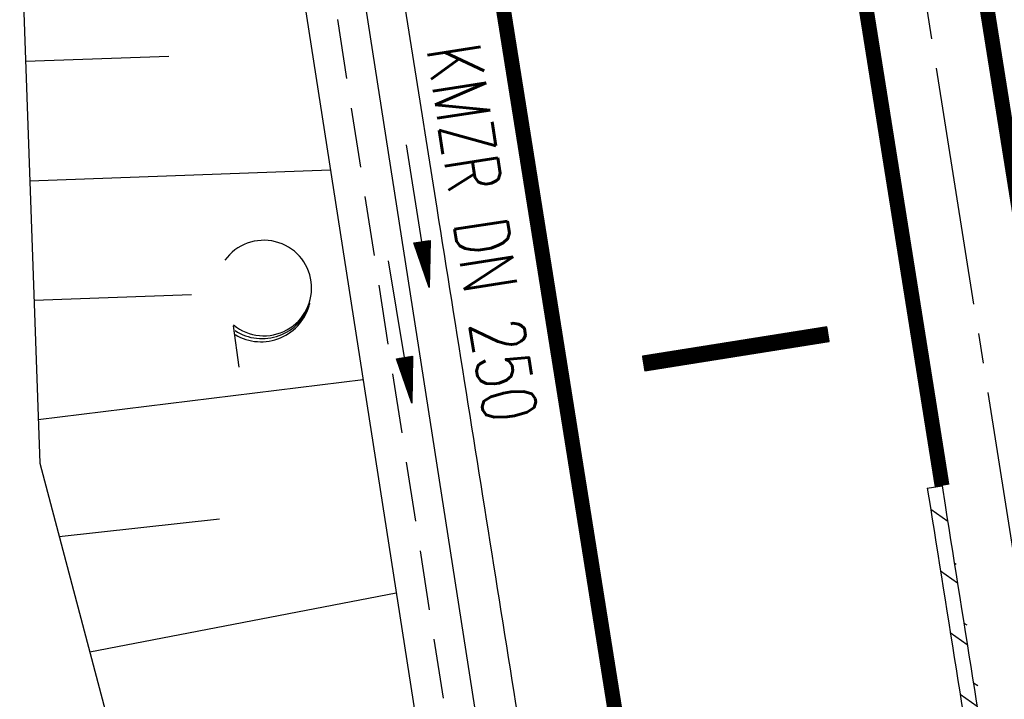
# Model space of a CAD drawing. Extents: x 447827 to 448299, y 438389 to 439851.
# Tile 18 of 116: x 448095 to 448128, y 438899 to 438922. Entities that reach past the tile are written whole.
import ezdxf
from ezdxf.enums import TextEntityAlignment as Align

# ---------------------------------------------------------------- set-up
doc = ezdxf.new("R2010")
doc.units = 0
doc.header["$LTSCALE"] = 2
doc.header["$MEASUREMENT"] = 0
for name, pattern in [('ACHSE', [5.5, 4, -0.5, 0.5, -0.5]), ('AUSGEZOGEN', [0]), ('GESTRICH-X2', [1.5, 1, -0.5])]:
    doc.linetypes.add(name, pattern=pattern)
doc.layers.get('0').update_dxf_attribs({"linetype": 'AUSGEZOGEN'})
for name, color, linetype in [('ACHSETOP', 250, 'ACHSE'), ('BOESCHG', 250, 'AUSGEZOGEN'), ('FBRTOP', 250, 'AUSGEZOGEN'), ('GEF', 1, 'AUSGEZOGEN'), ('KANAL', 7, 'GESTRICH-X2'), ('MULDE', 250, 'AUSGEZOGEN'), ('PFEIL', 7, 'CONTINUOUS'), ('PFEILTOP', 200, 'AUSGEZOGEN'), ('SCHLITZRINNE', 200, 'AUSGEZOGEN'), ('TEXTO', 4, 'CONTINUOUS'), ('WALD', 8, 'AUSGEZOGEN')]:
    doc.layers.add(name, color=color, linetype=linetype)
doc.styles.add('ROMANS', font='romans.shx', dxfattribs={"width": 0.8})

# ---------------------------------------------------------------- blocks, each defined once
blk = doc.blocks.new('PFEIL2')
at = {"color": 0}
for p, q in [((0.88, 0.002), (-2.401, -0.012)), ((0.881, -0.271), (0.879, 0.276)), ((0.879, 0.276), (2.429, 0.009)), ((0.911, 0.27), (0.879, 0.265)), ((0.965, 0.261), (0.879, 0.246)), ((1.019, 0.252), (0.879, 0.228)), ((1.073, 0.242), (0.879, 0.209)), ((1.127, 0.233), (0.879, 0.191)), ((1.181, 0.224), (0.879, 0.172)), ((1.235, 0.214), (0.879, 0.154)), ((1.289, 0.205), (0.879, 0.135)), ((1.343, 0.196), (0.879, 0.117)), ((1.397, 0.187), (0.879, 0.098)), ((1.451, 0.177), (0.879, 0.08)), ((1.505, 0.168), (0.879, 0.061)), ((1.559, 0.159), (0.88, 0.043)), ((1.613, 0.149), (0.88, 0.024)), ((1.668, 0.14), (0.88, 0.006)), ((1.722, 0.131), (0.88, -0.013)), ((1.776, 0.121), (0.88, -0.031)), ((1.83, 0.112), (0.88, -0.05)), ((1.884, 0.103), (0.88, -0.068)), ((1.938, 0.094), (0.88, -0.087)), ((1.992, 0.084), (0.88, -0.105)), ((2.046, 0.075), (0.88, -0.124)), ((2.1, 0.066), (0.88, -0.142)), ((2.154, 0.056), (0.88, -0.161)), ((2.208, 0.047), (0.88, -0.179)), ((2.262, 0.038), (0.881, -0.198)), ((2.316, 0.029), (0.881, -0.216)), ((2.37, 0.019), (0.881, -0.235)), ((2.424, 0.01), (0.881, -0.253)), ((2.429, 0.009), (0.881, -0.271))]:
    blk.add_line(p, q, dxfattribs=at)
blk = doc.blocks.new('LW')
at = {"color": 0}
blk.add_line((1.183, 0.003), (2.575, 0.003), dxfattribs=at)
for centre, radius, start, end in [((0.065, 1.189), 1.6, 312.7202, 226.7249), ((0.169, 1.08), 1.681, 321.1992, 68.9844), ((0.083, 1.129), 1.668, 319.2916, 65.2101)]:
    blk.add_arc(centre, radius, start, end, dxfattribs=at)
blk = doc.blocks.new('*X39')
at = {"color": 0}
for p, q in [((75.476, 275.596), (75.966, 276.086)), ((75.476, 275.605), (75.957, 276.086)), ((75.476, 275.614), (75.948, 276.086)), ((75.476, 275.622), (75.939, 276.086)), ((75.476, 275.631), (75.93, 276.086)), ((75.476, 275.64), (75.921, 276.086)), ((75.476, 275.649), (75.913, 276.086)), ((75.476, 275.658), (75.904, 276.086)), ((75.476, 275.667), (75.895, 276.086)), ((75.476, 275.675), (75.886, 276.086)), ((75.476, 275.684), (75.877, 276.086)), ((75.476, 275.693), (75.868, 276.086)), ((75.476, 275.702), (75.86, 276.086)), ((75.476, 275.711), (75.851, 276.086)), ((75.476, 275.72), (75.842, 276.086)), ((75.476, 275.728), (75.833, 276.086)), ((75.476, 275.737), (75.824, 276.086)), ((75.476, 275.746), (75.815, 276.086)), ((75.476, 275.755), (75.807, 276.086)), ((75.476, 275.764), (75.798, 276.086)), ((75.476, 275.773), (75.789, 276.086)), ((75.476, 275.781), (75.78, 276.086)), ((75.476, 275.79), (75.771, 276.086)), ((75.476, 275.799), (75.762, 276.086)), ((75.476, 275.808), (75.754, 276.086)), ((75.476, 275.817), (75.745, 276.086)), ((75.476, 275.826), (75.736, 276.086)), ((75.476, 275.834), (75.727, 276.086)), ((75.476, 275.843), (75.718, 276.086)), ((75.476, 275.852), (75.709, 276.086)), ((75.476, 275.861), (75.7, 276.086)), ((75.476, 275.87), (75.692, 276.086)), ((75.476, 275.879), (75.683, 276.086)), ((75.476, 275.888), (75.674, 276.086)), ((75.476, 275.896), (75.665, 276.086)), ((75.476, 275.905), (75.656, 276.086)), ((75.476, 275.914), (75.647, 276.086)), ((75.476, 275.923), (75.639, 276.086)), ((75.476, 275.932), (75.63, 276.086)), ((75.476, 275.941), (75.621, 276.086)), ((75.476, 275.949), (75.612, 276.086)), ((75.476, 275.958), (75.603, 276.086)), ((75.476, 275.967), (75.594, 276.086)), ((75.476, 275.976), (75.586, 276.086)), ((75.476, 275.985), (75.577, 276.086)), ((75.476, 275.994), (75.568, 276.086)), ((75.476, 276.002), (75.559, 276.086)), ((75.476, 276.011), (75.55, 276.086)), ((75.476, 276.02), (75.541, 276.086)), ((75.476, 276.029), (75.533, 276.086)), ((75.476, 276.038), (75.524, 276.086)), ((75.476, 276.047), (75.515, 276.086)), ((75.476, 276.055), (75.506, 276.086)), ((75.476, 276.064), (75.497, 276.086)), ((75.476, 276.073), (75.488, 276.086)), ((75.476, 275.587), (75.973, 276.084)), ((75.476, 275.578), (75.973, 276.075)), ((75.476, 275.569), (75.973, 276.067)), ((75.476, 275.56), (75.973, 276.058)), ((75.476, 275.552), (75.973, 276.049)), ((75.476, 275.543), (75.973, 276.04)), ((75.476, 275.534), (75.973, 276.031)), ((75.476, 275.525), (75.973, 276.022)), ((75.476, 275.516), (75.973, 276.014)), ((75.476, 275.507), (75.973, 276.005)), ((75.476, 275.499), (75.973, 275.996)), ((75.476, 275.49), (75.973, 275.987)), ((75.476, 275.481), (75.973, 275.978)), ((75.476, 275.472), (75.973, 275.969)), ((75.476, 275.463), (75.973, 275.961)), ((75.476, 275.454), (75.973, 275.952)), ((75.476, 275.446), (75.973, 275.943)), ((75.476, 275.437), (75.973, 275.934)), ((75.476, 275.428), (75.973, 275.925)), ((75.476, 275.419), (75.973, 275.916)), ((75.476, 275.41), (75.973, 275.907)), ((75.476, 275.401), (75.973, 275.899)), ((75.476, 275.393), (75.973, 275.89)), ((75.476, 275.384), (75.973, 275.881)), ((75.476, 275.375), (75.973, 275.872)), ((75.476, 275.366), (75.973, 275.863)), ((75.476, 275.357), (75.973, 275.854)), ((75.476, 275.348), (75.973, 275.846)), ((75.476, 275.34), (75.973, 275.837)), ((75.476, 275.331), (75.973, 275.828)), ((75.476, 275.322), (75.973, 275.819)), ((75.476, 275.313), (75.973, 275.81)), ((75.476, 275.304), (75.973, 275.801)), ((75.476, 275.295), (75.973, 275.793)), ((75.476, 275.286), (75.973, 275.784)), ((75.476, 275.278), (75.973, 275.775)), ((75.476, 275.269), (75.973, 275.766)), ((75.476, 275.26), (75.973, 275.757)), ((75.476, 275.251), (75.973, 275.748)), ((75.476, 275.242), (75.973, 275.74)), ((75.476, 275.233), (75.973, 275.731)), ((75.476, 275.225), (75.973, 275.722)), ((75.476, 275.216), (75.973, 275.713)), ((75.476, 275.207), (75.973, 275.704)), ((75.476, 275.198), (75.973, 275.695)), ((75.476, 275.189), (75.973, 275.687)), ((75.476, 275.18), (75.973, 275.678)), ((75.476, 275.172), (75.973, 275.669)), ((75.476, 275.163), (75.973, 275.66)), ((75.476, 275.154), (75.973, 275.651)), ((75.476, 275.145), (75.973, 275.642)), ((75.476, 275.136), (75.973, 275.633)), ((75.476, 275.127), (75.973, 275.625)), ((75.476, 275.119), (75.973, 275.616)), ((75.476, 275.11), (75.973, 275.607)), ((75.476, 275.101), (75.973, 275.598)), ((75.476, 275.092), (75.973, 275.589)), ((75.476, 275.083), (75.973, 275.58)), ((75.476, 275.074), (75.973, 275.572)), ((75.476, 275.066), (75.973, 275.563)), ((75.476, 275.057), (75.973, 275.554)), ((75.476, 275.048), (75.973, 275.545)), ((75.476, 275.039), (75.973, 275.536)), ((75.476, 275.03), (75.973, 275.527)), ((75.476, 275.021), (75.973, 275.519)), ((75.476, 275.012), (75.973, 275.51)), ((75.476, 275.004), (75.973, 275.501)), ((75.476, 274.995), (75.973, 275.492)), ((75.476, 274.986), (75.973, 275.483)), ((75.476, 274.977), (75.973, 275.474)), ((75.476, 274.968), (75.973, 275.466)), ((75.476, 274.959), (75.973, 275.457)), ((75.476, 274.951), (75.973, 275.448)), ((75.476, 274.942), (75.973, 275.439)), ((75.476, 274.933), (75.973, 275.43)), ((75.476, 274.924), (75.973, 275.421)), ((75.476, 274.915), (75.973, 275.413)), ((75.476, 274.906), (75.973, 275.404)), ((75.476, 274.898), (75.973, 275.395)), ((75.476, 274.889), (75.973, 275.386)), ((75.476, 274.88), (75.973, 275.377)), ((75.476, 274.871), (75.973, 275.368)), ((75.476, 274.862), (75.973, 275.359)), ((75.476, 274.853), (75.973, 275.351)), ((75.476, 274.845), (75.973, 275.342)), ((75.476, 274.836), (75.973, 275.333)), ((75.476, 274.827), (75.973, 275.324)), ((75.476, 274.818), (75.973, 275.315)), ((75.476, 274.809), (75.973, 275.306)), ((75.476, 274.8), (75.973, 275.298)), ((75.476, 274.792), (75.973, 275.289)), ((75.476, 274.783), (75.973, 275.28)), ((75.476, 274.774), (75.973, 275.271)), ((75.476, 274.765), (75.973, 275.262)), ((75.476, 274.756), (75.973, 275.253)), ((75.476, 274.747), (75.973, 275.245)), ((75.476, 274.738), (75.973, 275.236)), ((75.476, 274.73), (75.973, 275.227)), ((75.476, 274.721), (75.973, 275.218)), ((75.476, 274.712), (75.973, 275.209)), ((75.476, 274.703), (75.973, 275.2)), ((75.476, 274.694), (75.973, 275.192)), ((75.476, 274.685), (75.973, 275.183)), ((75.476, 274.677), (75.973, 275.174)), ((75.476, 274.668), (75.973, 275.165)), ((75.476, 274.659), (75.973, 275.156)), ((75.476, 274.65), (75.973, 275.147)), ((75.476, 274.641), (75.973, 275.139)), ((75.476, 274.632), (75.973, 275.13)), ((75.476, 274.624), (75.973, 275.121)), ((75.476, 274.615), (75.973, 275.112)), ((75.476, 274.606), (75.973, 275.103)), ((75.476, 274.597), (75.973, 275.094)), ((75.476, 274.588), (75.973, 275.085)), ((75.476, 274.579), (75.973, 275.077)), ((75.476, 274.571), (75.973, 275.068)), ((75.476, 274.562), (75.973, 275.059)), ((75.476, 274.553), (75.973, 275.05)), ((75.476, 274.544), (75.973, 275.041)), ((75.476, 274.535), (75.973, 275.032)), ((75.476, 274.526), (75.973, 275.024)), ((75.476, 274.518), (75.973, 275.015)), ((75.476, 274.509), (75.973, 275.006)), ((75.476, 274.5), (75.973, 274.997)), ((75.476, 274.491), (75.973, 274.988)), ((75.476, 274.482), (75.973, 274.979)), ((75.476, 274.473), (75.973, 274.971)), ((75.476, 274.464), (75.973, 274.962)), ((75.476, 274.456), (75.973, 274.953)), ((75.476, 274.447), (75.973, 274.944)), ((75.476, 274.438), (75.973, 274.935)), ((75.476, 274.429), (75.973, 274.926)), ((75.476, 274.42), (75.973, 274.918)), ((75.476, 274.411), (75.973, 274.909)), ((75.476, 274.403), (75.973, 274.9)), ((75.476, 274.394), (75.973, 274.891)), ((75.476, 274.385), (75.973, 274.882)), ((75.476, 274.376), (75.973, 274.873)), ((75.476, 274.367), (75.973, 274.865)), ((75.476, 274.358), (75.973, 274.856)), ((75.476, 274.35), (75.973, 274.847)), ((75.476, 274.341), (75.973, 274.838)), ((75.476, 274.332), (75.973, 274.829)), ((75.476, 274.323), (75.973, 274.82)), ((75.476, 274.314), (75.973, 274.811)), ((75.476, 274.305), (75.973, 274.803)), ((75.476, 274.297), (75.973, 274.794)), ((75.476, 274.288), (75.973, 274.785)), ((75.476, 274.279), (75.973, 274.776)), ((75.476, 274.27), (75.973, 274.767)), ((75.476, 274.261), (75.973, 274.758)), ((75.476, 274.252), (75.973, 274.75)), ((75.476, 274.243), (75.973, 274.741)), ((75.476, 274.235), (75.973, 274.732)), ((75.476, 274.226), (75.973, 274.723)), ((75.476, 274.217), (75.973, 274.714)), ((75.476, 274.208), (75.973, 274.705)), ((75.476, 274.199), (75.973, 274.697)), ((75.476, 274.19), (75.973, 274.688)), ((75.476, 274.182), (75.973, 274.679)), ((75.476, 274.173), (75.973, 274.67)), ((75.476, 274.164), (75.973, 274.661)), ((75.476, 274.155), (75.973, 274.652)), ((75.476, 274.146), (75.973, 274.644)), ((75.476, 274.137), (75.973, 274.635)), ((75.476, 274.129), (75.973, 274.626)), ((75.476, 274.12), (75.973, 274.617)), ((75.476, 274.111), (75.973, 274.608)), ((75.476, 274.102), (75.973, 274.599)), ((75.476, 274.093), (75.973, 274.59)), ((75.476, 274.084), (75.973, 274.582)), ((75.476, 274.076), (75.973, 274.573)), ((75.476, 274.067), (75.973, 274.564)), ((75.476, 274.058), (75.973, 274.555)), ((75.476, 274.049), (75.973, 274.546)), ((75.476, 274.04), (75.973, 274.537)), ((75.476, 274.031), (75.973, 274.529)), ((75.476, 274.023), (75.973, 274.52)), ((75.476, 274.014), (75.973, 274.511)), ((75.476, 274.005), (75.973, 274.502)), ((75.476, 273.996), (75.973, 274.493)), ((75.476, 273.987), (75.973, 274.484)), ((75.476, 273.978), (75.973, 274.476)), ((75.476, 273.969), (75.973, 274.467)), ((75.476, 273.961), (75.973, 274.458)), ((75.476, 273.952), (75.973, 274.449)), ((75.476, 273.943), (75.973, 274.44)), ((75.476, 273.934), (75.973, 274.431)), ((75.476, 273.925), (75.973, 274.423)), ((75.476, 273.916), (75.973, 274.414)), ((75.476, 273.908), (75.973, 274.405)), ((75.476, 273.899), (75.973, 274.396)), ((75.476, 273.89), (75.973, 274.387)), ((75.476, 273.881), (75.973, 274.378)), ((75.476, 273.872), (75.973, 274.37)), ((75.476, 273.863), (75.973, 274.361)), ((75.476, 273.855), (75.973, 274.352)), ((75.476, 273.846), (75.973, 274.343)), ((75.476, 273.837), (75.973, 274.334)), ((75.476, 273.828), (75.973, 274.325)), ((75.476, 273.819), (75.973, 274.316)), ((75.476, 273.81), (75.973, 274.308)), ((75.476, 273.802), (75.973, 274.299)), ((75.476, 273.793), (75.973, 274.29)), ((75.476, 273.784), (75.973, 274.281)), ((75.476, 273.775), (75.973, 274.272)), ((75.476, 273.766), (75.973, 274.263)), ((75.476, 273.757), (75.973, 274.255)), ((75.476, 273.749), (75.973, 274.246)), ((75.476, 273.74), (75.973, 274.237)), ((75.476, 273.731), (75.973, 274.228)), ((75.476, 273.722), (75.973, 274.219)), ((75.476, 273.713), (75.973, 274.21)), ((75.476, 273.704), (75.973, 274.202)), ((75.476, 273.695), (75.973, 274.193)), ((75.476, 273.687), (75.973, 274.184)), ((75.476, 273.678), (75.973, 274.175)), ((75.476, 273.669), (75.973, 274.166)), ((75.476, 273.66), (75.973, 274.157)), ((75.476, 273.651), (75.973, 274.149)), ((75.476, 273.642), (75.973, 274.14)), ((75.476, 273.634), (75.973, 274.131)), ((75.476, 273.625), (75.973, 274.122)), ((75.476, 273.616), (75.973, 274.113)), ((75.476, 273.607), (75.973, 274.104)), ((75.476, 273.598), (75.973, 274.096)), ((75.476, 273.589), (75.973, 274.087)), ((75.476, 273.581), (75.973, 274.078)), ((75.476, 273.572), (75.973, 274.069)), ((75.476, 273.563), (75.973, 274.06)), ((75.476, 273.554), (75.973, 274.051)), ((75.476, 273.545), (75.973, 274.042)), ((75.476, 273.536), (75.973, 274.034)), ((75.476, 273.528), (75.973, 274.025)), ((75.476, 273.519), (75.973, 274.016)), ((75.476, 273.51), (75.973, 274.007)), ((75.476, 273.501), (75.973, 273.998)), ((75.476, 273.492), (75.973, 273.989)), ((75.476, 273.483), (75.973, 273.981)), ((75.476, 273.475), (75.973, 273.972)), ((75.476, 273.466), (75.973, 273.963)), ((75.476, 273.457), (75.973, 273.954)), ((75.476, 273.448), (75.973, 273.945)), ((75.476, 273.439), (75.973, 273.936)), ((75.476, 273.43), (75.973, 273.928)), ((75.476, 273.421), (75.973, 273.919)), ((75.476, 273.413), (75.973, 273.91)), ((75.476, 273.404), (75.973, 273.901)), ((75.476, 273.395), (75.973, 273.892)), ((75.476, 273.386), (75.973, 273.883)), ((75.476, 273.377), (75.973, 273.875)), ((75.476, 273.368), (75.973, 273.866)), ((75.476, 273.36), (75.973, 273.857)), ((75.476, 273.351), (75.973, 273.848)), ((75.476, 273.342), (75.973, 273.839)), ((75.476, 273.333), (75.973, 273.83)), ((75.476, 273.324), (75.973, 273.822)), ((75.476, 273.315), (75.973, 273.813)), ((75.476, 273.307), (75.973, 273.804)), ((75.476, 273.298), (75.973, 273.795)), ((75.476, 273.289), (75.973, 273.786)), ((75.476, 273.28), (75.973, 273.777)), ((75.476, 273.271), (75.973, 273.768)), ((75.476, 273.262), (75.973, 273.76)), ((75.476, 273.254), (75.973, 273.751)), ((75.476, 273.245), (75.973, 273.742)), ((75.476, 273.236), (75.973, 273.733)), ((75.476, 273.227), (75.973, 273.724)), ((75.476, 273.218), (75.973, 273.715)), ((75.476, 273.209), (75.973, 273.707)), ((75.476, 273.201), (75.973, 273.698)), ((75.476, 273.192), (75.973, 273.689)), ((75.476, 273.183), (75.973, 273.68)), ((75.476, 273.174), (75.973, 273.671)), ((75.476, 273.165), (75.973, 273.662)), ((75.476, 273.156), (75.973, 273.654)), ((75.476, 273.147), (75.973, 273.645)), ((75.476, 273.139), (75.973, 273.636)), ((75.476, 273.13), (75.973, 273.627)), ((75.476, 273.121), (75.973, 273.618)), ((75.476, 273.112), (75.973, 273.609)), ((75.476, 273.103), (75.973, 273.601)), ((75.476, 273.094), (75.973, 273.592)), ((75.476, 273.086), (75.973, 273.583)), ((75.476, 273.077), (75.973, 273.574)), ((75.476, 273.068), (75.973, 273.565)), ((75.476, 273.059), (75.973, 273.556)), ((75.476, 273.05), (75.973, 273.548)), ((75.476, 273.041), (75.973, 273.539)), ((75.476, 273.033), (75.973, 273.53)), ((75.476, 273.024), (75.973, 273.521)), ((75.476, 273.015), (75.973, 273.512)), ((75.476, 273.006), (75.973, 273.503)), ((75.476, 272.997), (75.973, 273.494)), ((75.476, 272.988), (75.973, 273.486)), ((75.476, 272.98), (75.973, 273.477)), ((75.476, 272.971), (75.973, 273.468)), ((75.476, 272.962), (75.973, 273.459)), ((75.476, 272.953), (75.973, 273.45)), ((75.476, 272.944), (75.973, 273.441)), ((75.476, 272.935), (75.973, 273.433)), ((75.476, 272.927), (75.973, 273.424)), ((75.476, 272.918), (75.973, 273.415)), ((75.476, 272.909), (75.973, 273.406)), ((75.476, 272.9), (75.973, 273.397)), ((75.476, 272.891), (75.973, 273.388)), ((75.476, 272.882), (75.973, 273.38)), ((75.476, 272.873), (75.973, 273.371)), ((75.476, 272.865), (75.973, 273.362)), ((75.476, 272.856), (75.973, 273.353)), ((75.476, 272.847), (75.973, 273.344)), ((75.476, 272.838), (75.973, 273.335)), ((75.476, 272.829), (75.973, 273.327)), ((75.476, 272.82), (75.973, 273.318)), ((75.476, 272.812), (75.973, 273.309)), ((75.476, 272.803), (75.973, 273.3)), ((75.476, 272.794), (75.973, 273.291)), ((75.476, 272.785), (75.973, 273.282)), ((75.476, 272.776), (75.973, 273.274)), ((75.476, 272.767), (75.973, 273.265)), ((75.476, 272.759), (75.973, 273.256)), ((75.476, 272.75), (75.973, 273.247)), ((75.476, 272.741), (75.973, 273.238)), ((75.476, 272.732), (75.973, 273.229)), ((75.476, 272.723), (75.973, 273.22)), ((75.476, 272.714), (75.973, 273.212)), ((75.476, 272.706), (75.973, 273.203)), ((75.476, 272.697), (75.973, 273.194)), ((75.476, 272.688), (75.973, 273.185)), ((75.476, 272.679), (75.973, 273.176)), ((75.476, 272.67), (75.973, 273.167)), ((75.476, 272.661), (75.973, 273.159)), ((75.476, 272.653), (75.973, 273.15)), ((75.476, 272.644), (75.973, 273.141)), ((75.476, 272.635), (75.973, 273.132)), ((75.476, 272.626), (75.973, 273.123)), ((75.476, 272.617), (75.973, 273.114)), ((75.476, 272.608), (75.973, 273.106)), ((75.476, 272.599), (75.973, 273.097)), ((75.476, 272.591), (75.973, 273.088)), ((75.476, 272.582), (75.973, 273.079)), ((75.476, 272.573), (75.973, 273.07)), ((75.476, 272.564), (75.973, 273.061)), ((75.476, 272.555), (75.973, 273.053)), ((75.476, 272.546), (75.973, 273.044)), ((75.476, 272.538), (75.973, 273.035)), ((75.476, 272.529), (75.973, 273.026)), ((75.476, 272.52), (75.973, 273.017)), ((75.476, 272.511), (75.973, 273.008)), ((75.476, 272.502), (75.973, 273)), ((75.476, 272.493), (75.973, 272.991)), ((75.476, 272.485), (75.973, 272.982)), ((75.476, 272.476), (75.973, 272.973)), ((75.476, 272.467), (75.973, 272.964)), ((75.476, 272.458), (75.973, 272.955)), ((75.476, 272.449), (75.973, 272.946)), ((75.476, 272.44), (75.973, 272.938)), ((75.476, 272.432), (75.973, 272.929)), ((75.476, 272.423), (75.973, 272.92)), ((75.476, 272.414), (75.973, 272.911)), ((75.476, 272.405), (75.973, 272.902)), ((75.476, 272.396), (75.973, 272.893)), ((75.476, 272.387), (75.973, 272.885)), ((75.476, 272.379), (75.973, 272.876)), ((75.476, 272.37), (75.973, 272.867)), ((75.476, 272.361), (75.973, 272.858)), ((75.476, 272.352), (75.973, 272.849)), ((75.476, 272.343), (75.973, 272.84)), ((75.476, 272.334), (75.973, 272.832)), ((75.476, 272.325), (75.973, 272.823)), ((75.476, 272.317), (75.973, 272.814)), ((75.476, 272.308), (75.973, 272.805)), ((75.476, 272.299), (75.973, 272.796)), ((75.476, 272.29), (75.973, 272.787)), ((75.476, 272.281), (75.973, 272.779)), ((75.476, 272.272), (75.973, 272.77)), ((75.476, 272.264), (75.973, 272.761)), ((75.476, 272.255), (75.973, 272.752)), ((75.476, 272.246), (75.973, 272.743)), ((75.476, 272.237), (75.973, 272.734)), ((75.476, 272.228), (75.973, 272.726)), ((75.476, 272.219), (75.973, 272.717)), ((75.476, 272.211), (75.973, 272.708)), ((75.476, 272.202), (75.973, 272.699)), ((75.476, 272.193), (75.973, 272.69)), ((75.476, 272.184), (75.973, 272.681)), ((75.476, 272.175), (75.973, 272.672)), ((75.476, 272.166), (75.973, 272.664)), ((75.476, 272.158), (75.973, 272.655)), ((75.476, 272.149), (75.973, 272.646)), ((75.476, 272.14), (75.973, 272.637)), ((75.476, 272.131), (75.973, 272.628)), ((75.476, 272.122), (75.973, 272.619)), ((75.476, 272.113), (75.973, 272.611)), ((75.476, 272.104), (75.973, 272.602)), ((75.476, 272.096), (75.973, 272.593)), ((75.476, 272.087), (75.973, 272.584)), ((75.476, 272.078), (75.973, 272.575)), ((75.476, 272.069), (75.973, 272.566)), ((75.476, 272.06), (75.973, 272.558)), ((75.476, 272.051), (75.973, 272.549)), ((75.476, 272.043), (75.973, 272.54)), ((75.476, 272.034), (75.973, 272.531)), ((75.476, 272.025), (75.973, 272.522)), ((75.476, 272.016), (75.973, 272.513)), ((75.476, 272.007), (75.973, 272.505)), ((75.476, 271.998), (75.973, 272.496)), ((75.476, 271.99), (75.973, 272.487)), ((75.476, 271.981), (75.973, 272.478)), ((75.476, 271.972), (75.973, 272.469)), ((75.476, 271.963), (75.973, 272.46)), ((75.476, 271.954), (75.973, 272.452)), ((75.476, 271.945), (75.973, 272.443)), ((75.476, 271.937), (75.973, 272.434)), ((75.476, 271.928), (75.973, 272.425)), ((75.476, 271.919), (75.973, 272.416)), ((75.476, 271.91), (75.973, 272.407)), ((75.476, 271.901), (75.973, 272.398)), ((75.476, 271.892), (75.973, 272.39)), ((75.476, 271.884), (75.973, 272.381)), ((75.476, 271.875), (75.973, 272.372)), ((75.476, 271.866), (75.973, 272.363)), ((75.476, 271.857), (75.973, 272.354)), ((75.476, 271.848), (75.973, 272.345)), ((75.476, 271.839), (75.973, 272.337)), ((75.476, 271.83), (75.973, 272.328)), ((75.476, 271.822), (75.973, 272.319)), ((75.476, 271.813), (75.973, 272.31)), ((75.476, 271.804), (75.973, 272.301)), ((75.476, 271.795), (75.973, 272.292)), ((75.476, 271.786), (75.973, 272.284)), ((75.476, 271.777), (75.973, 272.275)), ((75.476, 271.769), (75.973, 272.266)), ((75.476, 271.76), (75.973, 272.257)), ((75.476, 271.751), (75.973, 272.248)), ((75.476, 271.742), (75.973, 272.239)), ((75.476, 271.733), (75.973, 272.231)), ((75.476, 271.724), (75.973, 272.222)), ((75.476, 271.716), (75.973, 272.213)), ((75.476, 271.707), (75.973, 272.204)), ((75.476, 271.698), (75.973, 272.195)), ((75.476, 271.689), (75.973, 272.186)), ((75.476, 271.68), (75.973, 272.177)), ((75.476, 271.671), (75.973, 272.169)), ((75.476, 271.663), (75.973, 272.16)), ((75.476, 271.654), (75.973, 272.151)), ((75.476, 271.645), (75.973, 272.142)), ((75.476, 271.636), (75.973, 272.133)), ((75.476, 271.627), (75.973, 272.124)), ((75.476, 271.618), (75.973, 272.116)), ((75.476, 271.61), (75.973, 272.107)), ((75.476, 271.601), (75.973, 272.098)), ((75.476, 271.592), (75.973, 272.089)), ((75.476, 271.583), (75.973, 272.08)), ((75.476, 271.574), (75.973, 272.071)), ((75.476, 271.565), (75.973, 272.063)), ((75.476, 271.556), (75.973, 272.054)), ((75.476, 271.548), (75.973, 272.045)), ((75.476, 271.539), (75.973, 272.036)), ((75.476, 271.53), (75.973, 272.027)), ((75.476, 271.521), (75.973, 272.018)), ((75.476, 271.512), (75.973, 272.01)), ((75.476, 271.503), (75.973, 272.001)), ((75.476, 271.495), (75.973, 271.992)), ((75.476, 271.486), (75.973, 271.983)), ((75.476, 271.477), (75.973, 271.974)), ((75.476, 271.468), (75.973, 271.965)), ((75.476, 271.459), (75.973, 271.957)), ((75.476, 271.45), (75.973, 271.948)), ((75.476, 271.442), (75.973, 271.939)), ((75.476, 271.433), (75.973, 271.93)), ((75.476, 271.424), (75.973, 271.921)), ((75.476, 271.415), (75.973, 271.912)), ((75.476, 271.406), (75.973, 271.903)), ((75.476, 271.397), (75.973, 271.895)), ((75.476, 271.389), (75.973, 271.886)), ((75.476, 271.38), (75.973, 271.877)), ((75.476, 271.371), (75.973, 271.868)), ((75.476, 271.362), (75.973, 271.859)), ((75.476, 271.353), (75.973, 271.85)), ((75.476, 271.344), (75.973, 271.842)), ((75.476, 271.336), (75.973, 271.833)), ((75.476, 271.327), (75.973, 271.824)), ((75.476, 271.318), (75.973, 271.815)), ((75.476, 271.309), (75.973, 271.806)), ((75.476, 271.3), (75.973, 271.797)), ((75.476, 271.291), (75.973, 271.789)), ((75.476, 271.282), (75.973, 271.78)), ((75.476, 271.274), (75.973, 271.771)), ((75.476, 271.265), (75.973, 271.762)), ((75.476, 271.256), (75.973, 271.753)), ((75.476, 271.247), (75.973, 271.744)), ((75.476, 271.238), (75.973, 271.736)), ((75.476, 271.229), (75.973, 271.727)), ((75.476, 271.221), (75.973, 271.718)), ((75.476, 271.212), (75.973, 271.709)), ((75.476, 271.203), (75.973, 271.7)), ((75.476, 271.194), (75.973, 271.691)), ((75.476, 271.185), (75.973, 271.683)), ((75.476, 271.176), (75.973, 271.674)), ((75.476, 271.168), (75.973, 271.665)), ((75.476, 271.159), (75.973, 271.656)), ((75.476, 271.15), (75.973, 271.647)), ((75.476, 271.141), (75.973, 271.638)), ((75.476, 271.132), (75.973, 271.629)), ((75.476, 271.123), (75.973, 271.621)), ((75.476, 271.115), (75.973, 271.612)), ((75.476, 271.106), (75.973, 271.603)), ((75.476, 271.097), (75.973, 271.594)), ((75.476, 271.088), (75.973, 271.585)), ((75.476, 271.079), (75.973, 271.576)), ((75.476, 271.07), (75.973, 271.568)), ((75.476, 271.062), (75.973, 271.559)), ((75.476, 271.053), (75.973, 271.55)), ((75.476, 271.044), (75.973, 271.541)), ((75.476, 271.035), (75.973, 271.532)), ((75.476, 271.026), (75.973, 271.523)), ((75.476, 271.017), (75.973, 271.515)), ((75.476, 271.008), (75.973, 271.506)), ((75.476, 271), (75.973, 271.497)), ((75.476, 270.991), (75.973, 271.488)), ((75.476, 270.982), (75.973, 271.479)), ((75.476, 270.973), (75.973, 271.47)), ((75.476, 270.964), (75.973, 271.462)), ((75.476, 270.955), (75.973, 271.453)), ((75.476, 270.947), (75.973, 271.444)), ((75.476, 270.938), (75.973, 271.435)), ((75.476, 270.929), (75.973, 271.426)), ((75.476, 270.92), (75.973, 271.417)), ((75.476, 270.911), (75.973, 271.409)), ((75.476, 270.902), (75.973, 271.4)), ((75.476, 270.894), (75.973, 271.391)), ((75.476, 270.885), (75.973, 271.382)), ((75.476, 270.876), (75.973, 271.373)), ((75.476, 270.867), (75.973, 271.364)), ((75.476, 270.858), (75.973, 271.355)), ((75.476, 270.849), (75.973, 271.347)), ((75.476, 270.841), (75.973, 271.338)), ((75.476, 270.832), (75.973, 271.329)), ((75.476, 270.823), (75.973, 271.32)), ((75.476, 270.814), (75.973, 271.311)), ((75.476, 270.805), (75.973, 271.302)), ((75.476, 270.796), (75.973, 271.294)), ((75.476, 270.788), (75.973, 271.285)), ((75.476, 270.779), (75.973, 271.276)), ((75.476, 270.77), (75.973, 271.267)), ((75.476, 270.761), (75.973, 271.258)), ((75.476, 270.752), (75.973, 271.249)), ((75.476, 270.743), (75.973, 271.241)), ((75.476, 270.734), (75.973, 271.232)), ((75.476, 270.726), (75.973, 271.223)), ((75.476, 270.717), (75.973, 271.214)), ((75.476, 270.708), (75.973, 271.205)), ((75.476, 270.699), (75.973, 271.196)), ((75.476, 270.69), (75.973, 271.188)), ((75.476, 270.681), (75.973, 271.179)), ((75.476, 270.673), (75.973, 271.17)), ((75.476, 270.664), (75.973, 271.161)), ((75.476, 270.655), (75.973, 271.152)), ((75.476, 270.646), (75.973, 271.143)), ((75.476, 270.637), (75.973, 271.135)), ((75.476, 270.628), (75.973, 271.126)), ((75.476, 270.62), (75.973, 271.117)), ((75.476, 270.611), (75.973, 271.108)), ((75.476, 270.602), (75.973, 271.099)), ((75.476, 270.593), (75.973, 271.09)), ((75.476, 270.584), (75.973, 271.081)), ((75.476, 270.575), (75.973, 271.073)), ((75.476, 270.567), (75.973, 271.064)), ((75.476, 270.558), (75.973, 271.055)), ((75.476, 270.549), (75.973, 271.046)), ((75.476, 270.54), (75.973, 271.037)), ((75.476, 270.531), (75.973, 271.028)), ((75.476, 270.522), (75.973, 271.02)), ((75.476, 270.514), (75.973, 271.011)), ((75.476, 270.505), (75.973, 271.002)), ((75.476, 270.496), (75.973, 270.993)), ((75.476, 270.487), (75.973, 270.984)), ((75.476, 270.478), (75.973, 270.975)), ((75.476, 270.469), (75.973, 270.967)), ((75.476, 270.46), (75.973, 270.958)), ((75.476, 270.452), (75.973, 270.949)), ((75.476, 270.443), (75.973, 270.94)), ((75.476, 270.434), (75.973, 270.931)), ((75.476, 270.425), (75.973, 270.922)), ((75.476, 270.416), (75.973, 270.914)), ((75.476, 270.407), (75.973, 270.905)), ((75.476, 270.399), (75.973, 270.896)), ((75.476, 270.39), (75.973, 270.887)), ((75.476, 270.381), (75.973, 270.878)), ((75.476, 270.372), (75.973, 270.869)), ((75.476, 270.363), (75.973, 270.861)), ((75.476, 270.354), (75.973, 270.852)), ((75.476, 270.346), (75.973, 270.843)), ((75.476, 270.337), (75.973, 270.834)), ((75.476, 270.328), (75.973, 270.825)), ((75.476, 270.319), (75.973, 270.816)), ((75.476, 270.31), (75.973, 270.807)), ((75.476, 270.301), (75.973, 270.799)), ((75.476, 270.293), (75.973, 270.79)), ((75.476, 270.284), (75.973, 270.781)), ((75.476, 270.275), (75.973, 270.772)), ((75.476, 270.266), (75.973, 270.763)), ((75.476, 270.257), (75.973, 270.754)), ((75.476, 270.248), (75.973, 270.746)), ((75.476, 270.24), (75.973, 270.737)), ((75.476, 270.231), (75.973, 270.728)), ((75.476, 270.222), (75.973, 270.719)), ((75.476, 270.213), (75.973, 270.71)), ((75.476, 270.204), (75.973, 270.701)), ((75.476, 270.195), (75.973, 270.693)), ((75.476, 270.186), (75.973, 270.684)), ((75.476, 270.178), (75.973, 270.675)), ((75.476, 270.169), (75.973, 270.666)), ((75.476, 270.16), (75.973, 270.657)), ((75.476, 270.151), (75.973, 270.648)), ((75.476, 270.142), (75.973, 270.64)), ((75.476, 270.133), (75.973, 270.631)), ((75.476, 270.125), (75.973, 270.622)), ((75.476, 270.116), (75.973, 270.613)), ((75.476, 270.107), (75.973, 270.604)), ((75.476, 270.098), (75.973, 270.595)), ((75.476, 270.089), (75.973, 270.587)), ((75.476, 270.08), (75.973, 270.578)), ((75.476, 270.072), (75.973, 270.569)), ((75.476, 270.063), (75.973, 270.56)), ((75.476, 270.054), (75.973, 270.551)), ((75.476, 270.045), (75.973, 270.542)), ((75.476, 270.036), (75.973, 270.533)), ((75.476, 270.027), (75.973, 270.525)), ((75.476, 270.019), (75.973, 270.516)), ((75.476, 270.01), (75.973, 270.507)), ((75.476, 270.001), (75.973, 270.498)), ((75.476, 269.992), (75.973, 270.489)), ((75.476, 269.983), (75.973, 270.48)), ((75.476, 269.974), (75.973, 270.472)), ((75.476, 269.966), (75.973, 270.463)), ((75.476, 269.957), (75.973, 270.454)), ((75.476, 269.948), (75.973, 270.445)), ((75.476, 269.939), (75.973, 270.436)), ((75.476, 269.93), (75.973, 270.427)), ((75.476, 269.921), (75.973, 270.419)), ((75.476, 269.912), (75.973, 270.41)), ((75.476, 269.904), (75.973, 270.401)), ((75.476, 269.895), (75.973, 270.392)), ((75.476, 269.886), (75.973, 270.383)), ((75.476, 269.877), (75.973, 270.374)), ((75.476, 269.868), (75.973, 270.366)), ((75.476, 269.859), (75.973, 270.357)), ((75.476, 269.851), (75.973, 270.348)), ((75.476, 269.833), (75.973, 270.33)), ((75.488, 269.836), (75.973, 270.321)), ((75.496, 269.836), (75.973, 270.313)), ((75.505, 269.836), (75.973, 270.304)), ((75.514, 269.836), (75.973, 270.295)), ((75.523, 269.836), (75.973, 270.286)), ((75.532, 269.836), (75.973, 270.277)), ((75.541, 269.836), (75.973, 270.268)), ((75.549, 269.836), (75.973, 270.259)), ((75.558, 269.836), (75.973, 270.251)), ((75.567, 269.836), (75.973, 270.242)), ((75.576, 269.836), (75.973, 270.233)), ((75.585, 269.836), (75.973, 270.224)), ((75.594, 269.836), (75.973, 270.215)), ((75.602, 269.836), (75.973, 270.206)), ((75.611, 269.836), (75.973, 270.198)), ((75.62, 269.836), (75.973, 270.189)), ((75.629, 269.836), (75.973, 270.18)), ((75.638, 269.836), (75.973, 270.171)), ((75.647, 269.836), (75.973, 270.162)), ((75.655, 269.836), (75.973, 270.153)), ((75.664, 269.836), (75.973, 270.145)), ((75.673, 269.836), (75.973, 270.136)), ((75.682, 269.836), (75.973, 270.127)), ((75.691, 269.836), (75.973, 270.118)), ((75.7, 269.836), (75.973, 270.109)), ((75.709, 269.836), (75.973, 270.1)), ((75.717, 269.836), (75.973, 270.092)), ((75.726, 269.836), (75.973, 270.083)), ((75.735, 269.836), (75.973, 270.074)), ((75.744, 269.836), (75.973, 270.065)), ((75.753, 269.836), (75.973, 270.056)), ((75.762, 269.836), (75.973, 270.047)), ((75.77, 269.836), (75.973, 270.038)), ((75.779, 269.836), (75.973, 270.03)), ((75.788, 269.836), (75.973, 270.021)), ((75.797, 269.836), (75.973, 270.012)), ((75.806, 269.836), (75.973, 270.003)), ((75.815, 269.836), (75.973, 269.994)), ((75.823, 269.836), (75.973, 269.985)), ((75.832, 269.836), (75.973, 269.977)), ((75.841, 269.836), (75.973, 269.968)), ((75.85, 269.836), (75.973, 269.959)), ((75.859, 269.836), (75.973, 269.95)), ((75.868, 269.836), (75.973, 269.941)), ((75.876, 269.836), (75.973, 269.932)), ((75.885, 269.836), (75.973, 269.924)), ((75.894, 269.836), (75.973, 269.915)), ((75.903, 269.836), (75.973, 269.906)), ((75.912, 269.836), (75.973, 269.897)), ((75.921, 269.836), (75.973, 269.888)), ((75.93, 269.836), (75.973, 269.879)), ((75.938, 269.836), (75.973, 269.871)), ((75.947, 269.836), (75.973, 269.862)), ((75.956, 269.836), (75.973, 269.853)), ((75.965, 269.836), (75.973, 269.844))]:
    blk.add_line(p, q, dxfattribs=at)
blk = doc.blocks.new('NUGEF')
blk.add_lwpolyline([(0.511, -0.007), (0.511, 6.243), (0.014, 6.243), (0.014, -0.007)], close=True)
blk.add_blockref('*X39', (-75.462, -269.843))

msp = doc.modelspace()

# ---------------------------------------------------------------- hatches: boundary and pattern name
at = {"layer": 'SCHLITZRINNE'}
h = msp.add_hatch(dxfattribs=at)
h.set_pattern_fill('_USER', color=256, scale=1.5, angle=45, style=0, pattern_type=0)
h.set_pattern_definition([(324.8574, (448134.7023, 438851.6164), (0.86342, 1.226583), [])])
edge = h.paths.add_edge_path()
edge.add_line((448125.443, 438906.454), (448125.936, 438906.533))
edge.add_line((448125.936, 438906.533), (448126.04, 438905.88))
edge.add_arc((261507.524, 409202.339), 188967.645, 9.03995391, 9.04374407, ccw=False)
edge.add_line((448128.005, 438893.535), (448131.933, 438868.846))
edge.add_line((448131.933, 438868.846), (448133.254, 438860.539))
edge.add_arc((449371.197, 439057.494), 1253.513, 189.039943, 189.277818)
edge.add_arc((454072.816, 439825.545), 6017.453, 189.2778182, 189.3863877)
edge.add_arc((449284.377, 439033.993), 1164.031, 189.386388, 189.87641)
edge.add_arc((450764.431, 439291.676), 2666.349, 189.87641, 190.200181)
edge.add_arc((449881.193, 439132.753), 1768.927, 190.200181, 190.588964)
edge.add_arc((450188.848, 439190.268), 2081.912, 190.588964, 190.947332)
edge.add_arc((450096.336, 439172.374), 1987.685, 190.947332, 191.307685)
edge.add_arc((450103.529, 439173.812), 1995.02, 191.307685, 191.667375)
edge.add_arc((450113.912, 439175.956), 2005.623, 191.667375, 192.024165)
edge.add_arc((450128.354, 439179.032), 2020.389, 192.024165, 192.37965)
edge.add_arc((450121.636, 439177.558), 2013.511, 192.37965, 192.73712)
edge.add_arc((450090.705, 439170.566), 1981.8, 192.73712, 193.097438)
edge.add_arc((450089.716, 439170.336), 1980.784, 193.097438, 193.45758)
edge.add_arc((450128.145, 439179.532), 2020.298, 193.45758, 193.814181)
edge.add_arc((450131.046, 439180.245), 2023.285, 193.814181, 194.170205)
edge.add_arc((450093.866, 439170.858), 1984.938, 194.170205, 194.529652)
edge.add_arc((450094.254, 439170.958), 1985.339, 194.529652, 194.889491)
edge.add_arc((450121.506, 439178.204), 2013.538, 194.889491, 195.246802)
edge.add_arc((450124.649, 439179.061), 2016.795, 195.246802, 195.602873)
edge.add_arc((450111.382, 439175.356), 2003.021, 195.602873, 195.960167)
edge.add_arc((450101.557, 439172.546), 1992.802, 195.960167, 196.3197)
edge.add_arc((450106.363, 439173.953), 1997.81, 196.3197, 196.678782)
edge.add_arc((450107.837, 439174.395), 1999.349, 196.678782, 197.03752)
edge.add_arc((450104.436, 439173.352), 1995.791, 197.03752, 197.396578)
edge.add_arc((450113.998, 439176.348), 2005.812, 197.396578, 197.753665)
edge.add_arc((450121.006, 439178.592), 2013.17, 197.753665, 198.110098)
edge.add_arc((450117.03, 439177.292), 2008.988, 198.110098, 198.467563)
edge.add_arc((450103.872, 439172.898), 1995.115, 198.467563, 198.826268)
edge.add_arc((450099.455, 439171.391), 1990.448, 198.826268, 199.185784)
edge.add_arc((450113.542, 439176.293), 2005.364, 199.185784, 199.54396)
edge.add_arc((450116.79, 439177.446), 2008.81, 199.54396, 199.90126)
edge.add_arc((450108.06, 439174.286), 1999.526, 199.90126, 200.259389)
edge.add_arc((450108.407, 439174.414), 1999.896, 200.259389, 200.617742)
edge.add_arc((450110.76, 439175.299), 2002.409, 200.617742, 200.975871)
edge.add_arc((450111.887, 439175.731), 2003.616, 200.975871, 201.333691)
edge.add_arc((450111.742, 439175.674), 2003.46, 201.333691, 201.691524)
edge.add_arc((450110.583, 439175.213), 2002.213, 201.691524, 202.04953)
edge.add_arc((450111.609, 439175.629), 2003.32, 202.04953, 202.407437)
edge.add_arc((450109.603, 439174.802), 2001.151, 202.407437, 202.765839)
edge.add_arc((450106.414, 439173.464), 1997.693, 202.765839, 203.100071)
edge.add_line((448125.443, 438906.454), (448125.547, 438905.801))
edge.add_arc((261507.369, 409202.315), 188967.302, 9.03995391, 9.04374407, ccw=False)
edge.add_line((448127.511, 438893.456), (448131.439, 438868.767))
edge.add_line((448131.439, 438868.767), (448132.715, 438860.746))
h = msp.add_hatch(dxfattribs=at)
h.set_pattern_fill('_USER', color=256, scale=1.5, angle=45, style=0, pattern_type=0)
h.set_pattern_definition([(326.72764, (448148.0771, 438778.445), (0.822929, 1.254108), [])])
edge = h.paths.add_edge_path()
edge.add_line((448125.936, 438906.533), (448126.04, 438905.88))
edge.add_arc((261507.524, 409202.339), 188967.645, 9.03995391, 9.04374407, ccw=False)
edge.add_line((448128.005, 438893.535), (448131.933, 438868.846))
edge.add_line((448131.933, 438868.846), (448133.254, 438860.539))
edge.add_arc((449371.197, 439057.494), 1253.513, 189.039943, 189.277818)
edge.add_arc((454072.816, 439825.545), 6017.453, 189.2778182, 189.3863877)
edge.add_arc((449284.377, 439033.993), 1164.031, 189.386388, 189.87641)
edge.add_arc((450764.431, 439291.676), 2666.349, 189.87641, 190.200181)
edge.add_arc((449881.193, 439132.753), 1768.927, 190.200181, 190.588964)
edge.add_arc((450188.848, 439190.268), 2081.912, 190.588964, 190.947332)
edge.add_arc((450096.336, 439172.374), 1987.685, 190.947332, 191.307685)
edge.add_arc((450103.529, 439173.812), 1995.02, 191.307685, 191.667375)
edge.add_arc((450113.912, 439175.956), 2005.623, 191.667375, 192.024165)
edge.add_arc((450128.354, 439179.032), 2020.389, 192.024165, 192.37965)
edge.add_arc((450121.636, 439177.558), 2013.511, 192.37965, 192.73712)
edge.add_arc((450090.705, 439170.566), 1981.8, 192.73712, 193.097438)
edge.add_arc((450089.716, 439170.336), 1980.784, 193.097438, 193.45758)
edge.add_arc((450128.145, 439179.532), 2020.298, 193.45758, 193.814181)
edge.add_arc((450131.046, 439180.245), 2023.285, 193.814181, 194.170205)
edge.add_arc((450093.866, 439170.858), 1984.938, 194.170205, 194.529652)
edge.add_arc((450094.254, 439170.958), 1985.339, 194.529652, 194.889491)
edge.add_arc((450121.506, 439178.204), 2013.538, 194.889491, 195.246802)
edge.add_arc((450124.649, 439179.061), 2016.795, 195.246802, 195.602873)
edge.add_arc((450111.382, 439175.356), 2003.021, 195.602873, 195.960167)
edge.add_arc((450101.557, 439172.546), 1992.802, 195.960167, 196.3197)
edge.add_arc((450106.363, 439173.953), 1997.81, 196.3197, 196.678782)
edge.add_arc((450107.837, 439174.395), 1999.349, 196.678782, 197.03752)
edge.add_arc((450104.436, 439173.352), 1995.791, 197.03752, 197.396578)
edge.add_arc((450113.998, 439176.348), 2005.812, 197.396578, 197.753665)
edge.add_arc((450121.006, 439178.592), 2013.17, 197.753665, 198.110098)
edge.add_arc((450117.03, 439177.292), 2008.988, 198.110098, 198.467563)
edge.add_arc((450103.872, 439172.898), 1995.115, 198.467563, 198.826268)
edge.add_arc((450099.455, 439171.391), 1990.448, 198.826268, 199.185784)
edge.add_arc((450113.542, 439176.293), 2005.364, 199.185784, 199.54396)
edge.add_arc((450116.79, 439177.446), 2008.81, 199.54396, 199.90126)
edge.add_arc((450108.06, 439174.286), 1999.526, 199.90126, 200.259389)
edge.add_arc((450108.407, 439174.414), 1999.896, 200.259389, 200.617742)
edge.add_arc((450110.76, 439175.299), 2002.409, 200.617742, 200.975871)
edge.add_arc((450111.887, 439175.731), 2003.616, 200.975871, 201.333691)
edge.add_arc((450111.742, 439175.674), 2003.46, 201.333691, 201.691524)
edge.add_arc((450110.583, 439175.213), 2002.213, 201.691524, 202.04953)
edge.add_arc((450111.609, 439175.629), 2003.32, 202.04953, 202.407437)
edge.add_arc((450109.603, 439174.802), 2001.151, 202.407437, 202.765839)
edge.add_arc((450106.414, 439173.464), 1997.693, 202.765839, 203.100071)
edge.add_arc((450188.848, 439190.268), 2082.412, 190.799627, 190.947332)
edge.add_arc((450096.336, 439172.374), 1988.185, 190.947332, 191.307685)
edge.add_arc((450103.529, 439173.812), 1995.52, 191.307685, 191.667375)
edge.add_arc((450113.912, 439175.956), 2006.123, 191.667375, 192.024165)
edge.add_arc((450128.354, 439179.032), 2020.889, 192.024165, 192.37965)
edge.add_arc((450121.636, 439177.558), 2014.011, 192.37965, 192.469296)

# ---------------------------------------------------------------- linework, layer by layer
at = {"layer": 'ACHSETOP', "flags": 128}
msp.add_lwpolyline([(448051.408, 439387.637), (448074.98, 439239.501), (448098.551, 439091.365), (448118.194, 438967.918), (448126.051, 438918.539), (448129.98, 438893.849), (448133.908, 438869.16), (448135.229, 438860.857), (448137.904, 438844.482), (448142.192, 438819.853), (448146.786, 438795.279), (448151.688, 438770.764), (448156.896, 438746.313), (448162.408, 438721.928), (448165.436, 438709.276)], dxfattribs=at)
at = {"layer": 'BOESCHG'}
for p, q in [((448095.245, 438920.745), (448100.04, 438920.916)), ((448095.387, 438916.747), (448105.455, 438917.106)), ((448095.53, 438912.75), (448100.802, 438912.938)), ((448095.672, 438908.752), (448106.548, 438910.093)), ((448096.373, 438904.838), (448101.745, 438905.427)), ((448097.396, 438900.971), (448107.66, 438902.951))]:
    msp.add_line(p, q, dxfattribs=at)
msp.add_lwpolyline([(448077.091, 439067.505), (448087.402, 438988.077), (448090.513, 438973.596), (448094.695, 438936.209), (448095.725, 438907.292), (448101.699, 438884.712)], dxfattribs=at)
at = {"layer": 'FBRTOP'}
for points in [[(448034.372, 439384.926, -0.000001), (448050.087, 439286.169, -0.000002), (448057.944, 439236.79)], [(448068.197, 439390.308, -0.000001), (448083.912, 439291.551, -0.000002), (448091.769, 439242.172)], [(448115.34, 439094.036, 0.000001), (448125.161, 439032.313, -0.000001), (448134.983, 438970.589, -0.000001), (448138.911, 438945.9, 0.000002), (448142.84, 438921.21, 0.000007), (448144.804, 438908.866, -0.000017), (448146.769, 438896.521), (448150.697, 438871.831), (448152.012, 438863.563, 0.001038), (448152.834, 438858.467, 0.000474), (448154.667, 438847.31, 0.002138), (448156.319, 438837.578, 0.001413), (448158.922, 438822.873, 0.001696), (448161.067, 438811.177, 0.001564), (448163.477, 438798.508, 0.001572), (448165.867, 438786.358, 0.001569), (448168.337, 438774.202, 0.001557), (448170.877, 438762.094, 0.001551), (448173.501, 438749.958, 0.00156), (448176.207, 438737.813, 0.001572), (448178.966, 438725.78, 0.001571), (448181.798, 438713.778, 0.000235), (448182.237, 438711.949, 0.001553)], [(448081.515, 439088.654, 0.000001), (448091.337, 439026.931, -0.000001), (448101.158, 438965.207, -0.000001), (448105.087, 438940.518, 0.000002), (448109.015, 438915.828, 0.000007), (448110.98, 438903.483, -0.000017), (448112.944, 438891.138), (448116.872, 438866.45), (448118.199, 438858.111, 0.001038), (448119.033, 438852.94, 0.000474), (448120.894, 438841.612, 0.002138), (448122.571, 438831.731, 0.001412), (448125.216, 438816.789, 0.001697), (448127.398, 438804.894, 0.001564), (448129.85, 438792.003, 0.001572), (448132.281, 438779.643, 0.001569), (448134.794, 438767.276, 0.001557), (448137.377, 438754.96, 0.001551), (448140.047, 438742.614, 0.00156), (448142.799, 438730.259, 0.001572), (448145.606, 438718.019, 0.001476), (448148.31, 438706.551, 0.001556)]]:
    msp.add_lwpolyline(points, format="xyb", dxfattribs=at)
at = {"layer": 'FBRTOP', "const_width": 0.5}
msp.add_lwpolyline([(448037.582, 439385.437), (448061.154, 439237.301), (448084.725, 439089.165), (448104.368, 438965.718), (448112.225, 438916.339), (448116.154, 438891.649), (448120.082, 438866.96), (448121.407, 438858.629), (448124.099, 438842.153), (448128.414, 438817.366), (448133.041, 438792.62), (448137.977, 438767.933), (448143.221, 438743.311), (448148.772, 438718.755), (448151.568, 438707.069)], dxfattribs=at)
for points in [[(448091.926, 439145.728), (448100.526, 439091.679, 0.000001), (448110.348, 439029.956, -0.000001), (448120.169, 438968.232, -0.000001), (448124.098, 438943.543, 0.000002), (448128.026, 438918.853, 0.000007), (448129.991, 438906.508, -0.000017), (448131.955, 438894.163), (448135.883, 438869.474), (448137.204, 438861.175, 0.001038), (448138.03, 438856.046, 0.000474), (448139.876, 438844.815, 0.002138), (448141.539, 438835.017, 0.001413), (448144.16, 438820.208, 0.001696), (448146.322, 438808.425, 0.001564), (448148.75, 438795.659, 0.001572), (448151.157, 438783.417, 0.001569), (448153.647, 438771.168, 0.001557), (448156.205, 438758.969, 0.001551), (448158.85, 438746.742, 0.00156), (448161.576, 438734.505, 0.001572), (448164.356, 438722.381, 0.001571), (448167.21, 438710.288, 0.00009), (448167.378, 438709.585, 0.001553)], [(448087.976, 439145.1), (448096.576, 439091.051, 0.000001), (448106.397, 439029.327, -0.000001), (448116.219, 438967.604, -0.000001), (448120.147, 438942.914, 0.000002), (448124.076, 438918.225, 0.000006), (448125.936, 438906.533, -0.000017)]]:
    msp.add_lwpolyline(points, format="xyb", dxfattribs=at)
at = {"layer": 'KANAL'}
msp.add_line((448103.844, 438934), (448109.625, 438896.844), dxfattribs=at)
at = {"layer": 'MULDE'}
for points in [[(448069.975, 439151.679), (448075.838, 439113.728), (448082.304, 439073.53), (448083.048, 439068.242), (448090.42, 439023.167, -0.000172), (448090.42, 439023.167), (448097.313, 438980.838), (448104.704, 438934.912), (448110.729, 438896.249), (448112.275, 438886.392), (448112.779, 438883.431), (448117.058, 438857.092), (448125.269, 438808.555), (448135.025, 438758.683), (448146.212, 438709.057), (448146.861, 438706.32)], [(448081.187, 439067.226), (448088.446, 439022.845), (448095.339, 438980.518), (448102.728, 438934.6), (448108.753, 438895.941, 0.000242), (448108.753, 438895.94), (448110.227, 438886.545)]]:
    msp.add_lwpolyline(points, format="xyb", dxfattribs=at)
at = {"layer": 'SCHLITZRINNE'}
msp.add_line((448126.024, 438905.981), (448126.024, 438905.981), dxfattribs=at)
at = {"layer": 'SCHLITZRINNE', "flags": 128}
msp.add_lwpolyline([(448125.443, 438906.454), (448125.936, 438906.533)], dxfattribs=at)
at = {"layer": 'SCHLITZRINNE'}
for points in [[(448125.443, 438906.454), (448125.547, 438905.801, -0.000017), (448127.511, 438893.456), (448131.439, 438868.767), (448132.715, 438860.746, 0.001038)], [(448125.936, 438906.533, 0), (448126.04, 438905.88, -0.000017), (448128.005, 438893.535), (448131.933, 438868.846), (448133.254, 438860.539, 0.001038), (448134.083, 438855.401, 0.000474), (448135.932, 438844.149, 0.002138), (448137.597, 438834.334, 0.001413), (448140.224, 438819.498, 0.001696), (448142.389, 438807.692, 0.001564), (448144.822, 438794.899, 0.001572), (448147.235, 438782.633, 0.001569), (448149.729, 438770.36, 0.001557), (448152.293, 438758.136, 0.001551), (448154.942, 438745.884, 0.00156), (448157.674, 438733.622, 0.001572), (448160.46, 438721.475, 0.001571), (448163.319, 438709.357, 0.000051), (448163.416, 438708.954, 0.001553)]]:
    msp.add_lwpolyline(points, format="xyb", dxfattribs=at)

# ---------------------------------------------------------------- block references
at = {"layer": 'GEF', "rotation": 279.0639849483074}
msp.add_blockref('NUGEF', (448115.91, 438910.889), dxfattribs=at)
at = {"layer": 'PFEIL', "rotation": 278.857800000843}
msp.add_blockref('PFEIL2', (448108.382, 438915.574), dxfattribs=at)
at = {"layer": 'PFEILTOP', "rotation": 279.0411497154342}
msp.add_blockref('PFEIL2', (448107.793, 438911.697), dxfattribs=at)
at = {"layer": 'WALD', "rotation": 277.79103329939}
msp.add_blockref('LW', (448102.037, 438913.056), dxfattribs=at)

# ---------------------------------------------------------------- texts
at = {"layer": 'TEXTO', "style": 'ROMANS', "width": 0.75}
msp.add_text('KMZR DN 250', height=1.8, rotation=278.8578, dxfattribs=at).set_placement((448109.65, 438914.863), align=Align.CENTER)

doc.saveas('drawing.dxf')
